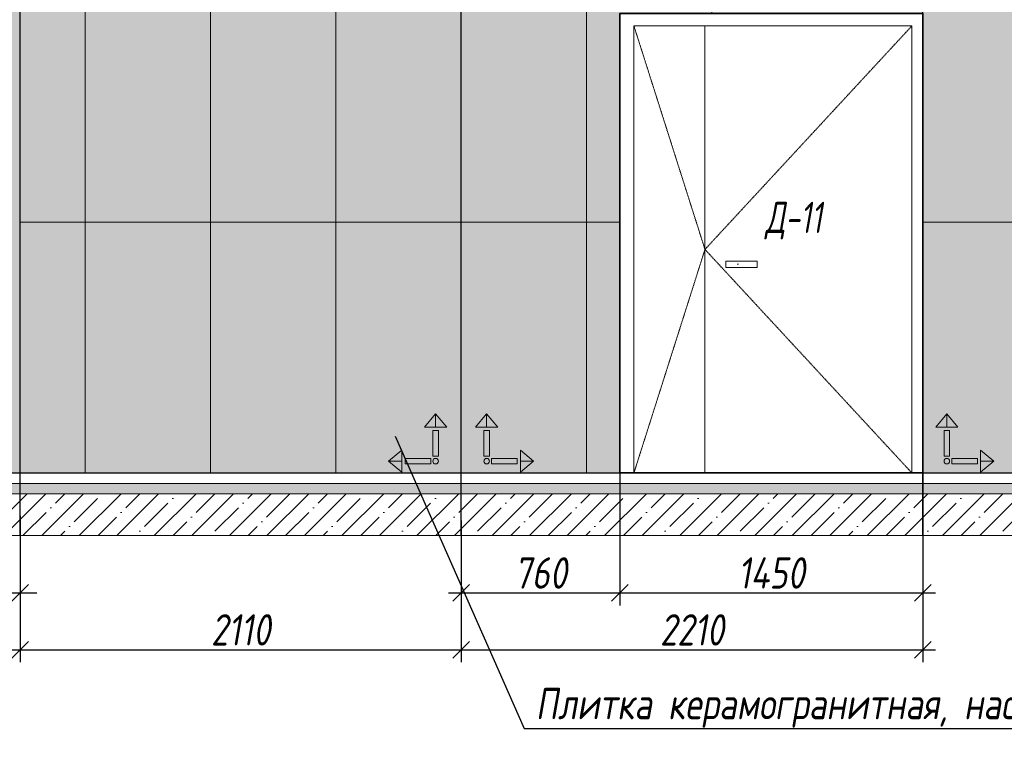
# Model space of a CAD drawing. Header units: millimetres. Extents: x -521669 to 178656, y -69521 to 433382.
# Tile 94 of 256: x -378878 to -374165, y 407296 to 410804. Entities that reach past the tile are written whole.
import ezdxf
from ezdxf import colors
from ezdxf.entities.mleader import LeaderData, LeaderLine
from ezdxf.math import Vec2, Vec3

# ---------------------------------------------------------------- set-up
doc = ezdxf.new("R2010")
doc.units = ezdxf.units.MM
doc.linetypes.add('( Hidden )', pattern=[0.375, 0.25, -0.125])
doc.linetypes.add('DASHDOT', pattern=[25.4, 12.7, -6.35, 0, -6.35])
doc.layers.get('Defpoints').update_dxf_attribs({"color": 31})
for name, color, linetype, lineweight in [('A-DETL-GENF', 7, 'Continuous', 5), ('dim_razv', 93, 'DASHDOT', 9), ('Двери', 7, 'Continuous', 5), ('Отделка стен', 253, 'Continuous', 0)]:
    doc.layers.add(name, color=color, linetype=linetype, lineweight=lineweight)
doc.layers.add('pol', color=7, linetype='Continuous', lineweight=15, true_color=0x738991)
doc.styles.add('fl_iso paper', font='isocpeur.ttf', dxfattribs={"width": 0.8, "oblique": 10})
doc.styles.add('In tre', font='isocpeur.ttf', dxfattribs={"width": 0.8, "oblique": 10})
doc.dimstyles.new('In tre 1_50', dxfattribs={"dimtxt": 150, "dimasz": 80, "dimexe": 60, "dimexo": 10, "dimgap": 20, "dimtad": 1, "dimdec": 0, "dimrnd": 5, "dimzin": 0, "dimdsep": 46, "dimtxsty": 'fl_iso paper', "dimblk": 'OBLIQUE', "dimcen": 0, "dimdle": 60, "dimadec": 0, "dimazin": 0, "dimtfac": 1, "dimtdec": 0, "dimtofl": 0, "dimtmove": 1, "dimatfit": 1, "dimfxl": 40, "dimtolj": 1, "dimtzin": 0, "dimarcsym": 1})
pattern_1 = [(352.5, (-495938.15, 397494.12), (100.42605, 107.2144), [0, -115.824, 0, -129.54, 0, -123.825]), (322.5, (-495938.15, 397494.12), (247.41986, 56.70328), [0, -62.484, 0, -104.394, 0, -40.005]), (282.5, (-496004.42, 397560.4), (168.0997, -167.48995), [0, -38.1, 0, -137.16, 0, -179.07]), (272.5, (-496004.42, 397560.4), (209.26523, -114.68433), [0, -19.05, 0, -89.916, 0, -102.87])]

# ---------------------------------------------------------------- blocks, each defined once
blk = doc.blocks.new('*U12264')
at = {"layer": 'A-DETL-GENF'}
h = blk.add_hatch(dxfattribs=at)
h.set_pattern_fill('ANSI35', color=256, scale=10, style=0)
h.set_pattern_definition([(45, (9262.95, 8e-11), (-44.9013, 44.9013), []), (45, (9307.85, 8e-11), (-44.9013, 44.9013), [79.375, -15.875, 0, -15.875])])
h.paths.add_polyline_path([(0, -100), (9683.4, -100), (9683.4, -50), (0, -50)])
h = blk.add_hatch(dxfattribs=at)
h.set_pattern_fill('ANSI35', color=256, scale=20, style=0)
h.set_pattern_definition([(45, (9262.95, 8e-11), (-89.8026, 89.8026), []), (45, (9352.75, 8e-11), (-89.8026, 89.8026), [158.75, -31.75, 0, -31.75])])
h.paths.add_polyline_path([(0, -300), (9683.4, -300), (9683.4, -100), (0, -100)])
at = {"lineweight": 13}
blk.add_lwpolyline([(0, -50), (9683.4, -50), (9683.4, 0), (0, 0)], close=True, dxfattribs=at)
at = {"lineweight": 30}
blk.add_lwpolyline([(0, 0), (9683.4, 0)], dxfattribs=at)
at = {"layer": 'A-DETL-GENF'}
for points in [[(0, -100), (9683.4, -100), (9683.4, -50), (0, -50)], [(0, -300), (9683.4, -300), (9683.4, -100), (0, -100)]]:
    blk.add_lwpolyline(points, close=True, dxfattribs=at)
blk = doc.blocks.new('_Oblique')
at = {"color": 0, "linetype": 'ByBlock', "lineweight": -2}
blk.add_line((-0.5, -0.5), (0.5, 0.5), dxfattribs=at)
blk = doc.blocks.new('*D12290')
at = {"layer": 'Defpoints', "color": 0, "linetype": 'ByBlock', "transparency": 16777216}
for p in [(-374554.8, 408694), (-376004.8, 408658), (-374554.8, 408060.2)]:
    blk.add_point(p, dxfattribs=at)
at = {"layer": 'dim_razv', "color": 0, "linetype": 'ByBlock', "lineweight": -2, "transparency": 16777216}
for p, q in [((-374554.8, 408684), (-374554.8, 408000.2)), ((-376004.8, 408648), (-376004.8, 408000.2)), ((-376064.8, 408060.2), (-374494.8, 408060.2))]:
    blk.add_line(p, q, dxfattribs=at)
at = {"layer": 'dim_razv', "color": 0, "linetype": 'ByBlock', "lineweight": -2, "transparency": 16777216, "xscale": 80, "yscale": 80, "zscale": 80, "rotation": 180}
blk.add_blockref('_Oblique', (-376004.8, 408060.2), dxfattribs=at)
at = {"layer": 'dim_razv', "color": 0, "linetype": 'ByBlock', "lineweight": -2, "transparency": 16777216, "xscale": 80, "yscale": 80, "zscale": 80}
blk.add_blockref('_Oblique', (-374554.8, 408060.2), dxfattribs=at)
at = {"layer": 'dim_razv', "color": 0, "linetype": 'ByBlock', "transparency": 16777216, "insert": (-375279.8, 408155.2), "char_height": 150, "attachment_point": 5, "style": 'fl_iso paper'}
blk.add_mtext('\\A1;1450', dxfattribs=at)
blk = doc.blocks.new('*D12297')
at = {"layer": 'Defpoints', "color": 0, "linetype": 'ByBlock', "transparency": 16777216}
for p in [(-378979.8, 408763.3), (-378874.8, 408438.3), (-378874.8, 408060.2)]:
    blk.add_point(p, dxfattribs=at)
at = {"layer": 'dim_razv', "color": 0, "linetype": 'ByBlock', "lineweight": -2, "transparency": 16777216}
for p, q in [((-378979.8, 408753.3), (-378979.8, 408000.2)), ((-378874.8, 408428.3), (-378874.8, 408000.2)), ((-378927.3, 408060.2), (-379329, 407840.2)), ((-378979.8, 408060.2), (-379059.8, 408060.2)), ((-378979.8, 408060.2), (-378874.8, 408060.2)), ((-378874.8, 408060.2), (-378794.8, 408060.2)), ((-379329, 407840.2), (-379599.5, 407840.2))]:
    blk.add_line(p, q, dxfattribs=at)
at = {"layer": 'dim_razv', "color": 0, "linetype": 'ByBlock', "lineweight": -2, "transparency": 16777216, "xscale": 80, "yscale": 80, "zscale": 80}
blk.add_blockref('_Oblique', (-378979.8, 408060.2), dxfattribs=at)
at = {"layer": 'dim_razv', "color": 0, "linetype": 'ByBlock', "lineweight": -2, "transparency": 16777216, "xscale": 80, "yscale": 80, "zscale": 80, "rotation": 180}
blk.add_blockref('_Oblique', (-378874.8, 408060.2), dxfattribs=at)
at = {"layer": 'dim_razv', "color": 0, "linetype": 'ByBlock', "transparency": 16777216, "insert": (-379464.2, 407935.2), "char_height": 150, "attachment_point": 5, "style": 'fl_iso paper'}
blk.add_mtext('\\A1;105', dxfattribs=at)
blk = doc.blocks.new('*D12385')
at = {"layer": 'Defpoints', "color": 0, "linetype": 'ByBlock', "transparency": 16777216}
for p in [(-376764.8, 408416.1), (-374554.8, 408334.4), (-374554.8, 407787.8)]:
    blk.add_point(p, dxfattribs=at)
at = {"layer": 'dim_razv', "color": 0, "linetype": 'ByBlock', "lineweight": -2, "transparency": 16777216}
for p, q in [((-376764.8, 408406.1), (-376764.8, 407727.8)), ((-374554.8, 408324.4), (-374554.8, 407727.8)), ((-376824.8, 407787.8), (-374494.8, 407787.8))]:
    blk.add_line(p, q, dxfattribs=at)
at = {"layer": 'dim_razv', "color": 0, "linetype": 'ByBlock', "lineweight": -2, "transparency": 16777216, "xscale": 80, "yscale": 80, "zscale": 80, "rotation": 180}
blk.add_blockref('_Oblique', (-376764.8, 407787.8), dxfattribs=at)
at = {"layer": 'dim_razv', "color": 0, "linetype": 'ByBlock', "lineweight": -2, "transparency": 16777216, "xscale": 80, "yscale": 80, "zscale": 80}
blk.add_blockref('_Oblique', (-374554.8, 407787.8), dxfattribs=at)
at = {"layer": 'dim_razv', "color": 0, "linetype": 'ByBlock', "transparency": 16777216, "insert": (-375659.8, 407882.8), "char_height": 150, "attachment_point": 5, "style": 'fl_iso paper'}
blk.add_mtext('\\A1;2210', dxfattribs=at)
blk = doc.blocks.new('*D12298')
at = {"layer": 'Defpoints', "color": 0, "linetype": 'ByBlock', "transparency": 16777216}
for p in [(-376004.8, 408658), (-376764.8, 408334.4), (-376004.8, 408060.2)]:
    blk.add_point(p, dxfattribs=at)
at = {"layer": 'dim_razv', "color": 0, "linetype": 'ByBlock', "lineweight": -2, "transparency": 16777216}
for p, q in [((-376004.8, 408648), (-376004.8, 408000.2)), ((-376764.8, 408324.4), (-376764.8, 408000.2)), ((-376824.8, 408060.2), (-375944.8, 408060.2))]:
    blk.add_line(p, q, dxfattribs=at)
at = {"layer": 'dim_razv', "color": 0, "linetype": 'ByBlock', "lineweight": -2, "transparency": 16777216, "xscale": 80, "yscale": 80, "zscale": 80, "rotation": 180}
blk.add_blockref('_Oblique', (-376764.8, 408060.2), dxfattribs=at)
at = {"layer": 'dim_razv', "color": 0, "linetype": 'ByBlock', "lineweight": -2, "transparency": 16777216, "xscale": 80, "yscale": 80, "zscale": 80}
blk.add_blockref('_Oblique', (-376004.8, 408060.2), dxfattribs=at)
at = {"layer": 'dim_razv', "color": 0, "linetype": 'ByBlock', "transparency": 16777216, "insert": (-376384.8, 408155.2), "char_height": 150, "attachment_point": 5, "style": 'fl_iso paper'}
blk.add_mtext('\\A1;760', dxfattribs=at)
blk = doc.blocks.new('*D12387')
at = {"layer": 'Defpoints', "color": 0, "linetype": 'ByBlock', "transparency": 16777216}
for p in [(-378874.8, 408438.3), (-381084.8, 408334.4), (-378874.8, 407787.8)]:
    blk.add_point(p, dxfattribs=at)
at = {"layer": 'dim_razv', "color": 0, "linetype": 'ByBlock', "lineweight": -2, "transparency": 16777216}
for p, q in [((-378874.8, 408428.3), (-378874.8, 407727.8)), ((-381084.8, 408324.4), (-381084.8, 407727.8)), ((-381144.8, 407787.8), (-378814.8, 407787.8))]:
    blk.add_line(p, q, dxfattribs=at)
at = {"layer": 'dim_razv', "color": 0, "linetype": 'ByBlock', "lineweight": -2, "transparency": 16777216, "xscale": 80, "yscale": 80, "zscale": 80, "rotation": 180}
blk.add_blockref('_Oblique', (-381084.8, 407787.8), dxfattribs=at)
at = {"layer": 'dim_razv', "color": 0, "linetype": 'ByBlock', "lineweight": -2, "transparency": 16777216, "xscale": 80, "yscale": 80, "zscale": 80}
blk.add_blockref('_Oblique', (-378874.8, 407787.8), dxfattribs=at)
at = {"layer": 'dim_razv', "color": 0, "linetype": 'ByBlock', "transparency": 16777216, "insert": (-379979.8, 407882.8), "char_height": 150, "attachment_point": 5, "style": 'fl_iso paper'}
blk.add_mtext('\\A1;2210', dxfattribs=at)
blk = doc.blocks.new('*D12299')
at = {"layer": 'Defpoints', "color": 0, "linetype": 'ByBlock', "transparency": 16777216}
for p in [(-378874.8, 408438.3), (-376764.8, 408416.1), (-376764.8, 407787.8)]:
    blk.add_point(p, dxfattribs=at)
at = {"layer": 'dim_razv', "color": 0, "linetype": 'ByBlock', "lineweight": -2, "transparency": 16777216}
for p, q in [((-378874.8, 408428.3), (-378874.8, 407727.8)), ((-376764.8, 408406.1), (-376764.8, 407727.8)), ((-378934.8, 407787.8), (-376704.8, 407787.8))]:
    blk.add_line(p, q, dxfattribs=at)
at = {"layer": 'dim_razv', "color": 0, "linetype": 'ByBlock', "lineweight": -2, "transparency": 16777216, "xscale": 80, "yscale": 80, "zscale": 80, "rotation": 180}
blk.add_blockref('_Oblique', (-378874.8, 407787.8), dxfattribs=at)
at = {"layer": 'dim_razv', "color": 0, "linetype": 'ByBlock', "lineweight": -2, "transparency": 16777216, "xscale": 80, "yscale": 80, "zscale": 80}
blk.add_blockref('_Oblique', (-376764.8, 407787.8), dxfattribs=at)
at = {"layer": 'dim_razv', "color": 0, "linetype": 'ByBlock', "transparency": 16777216, "insert": (-377819.8, 407882.8), "char_height": 150, "attachment_point": 5, "style": 'fl_iso paper'}
blk.add_mtext('\\A1;2110', dxfattribs=at)
blk = doc.blocks.new('1')
at = {"layer": 'pol', "linetype": 'ByBlock'}
h = blk.add_hatch(color=1, dxfattribs=at)
h.paths.add_polyline_path([(35776.4, 73135.4), (35803.1, 73135.4), (35803.1, 73259), (35776.4, 73259)])
h.paths.add_polyline_path([(35789.8, 73274.6), (35843.2, 73274.6), (35789.8, 73338.2)])
h.paths.add_polyline_path([(35789.8, 73274.6), (35736.3, 73274.6), (35789.8, 73338.2)])
edge = h.paths.add_edge_path()
edge.add_arc((35789.8, 73110.5), 13.4, 0, 360)
h = blk.add_hatch(color=1, dxfattribs=at)
h.paths.add_polyline_path([(35813.3, 73097.1), (35813.3, 73123.9), (35936.9, 73123.9), (35936.9, 73097.1)])
h.paths.add_polyline_path([(35952.5, 73110.5), (35952.5, 73164), (36016.1, 73110.5)])
h.paths.add_polyline_path([(35952.5, 73110.5), (35952.5, 73057), (36016.1, 73110.5)])
at = {"layer": 'pol', "color": 1, "linetype": 'ByBlock'}
for points in [[(35789.8, 73274.6), (35736.3, 73274.6), (35789.8, 73338.2), (35789.8, 73274.6)], [(35789.8, 73274.6), (35843.2, 73274.6), (35789.8, 73338.2), (35789.8, 73274.6)], [(35952.5, 73110.5), (35952.5, 73164), (36016.1, 73110.5), (35952.5, 73110.5)], [(35952.5, 73110.5), (35952.5, 73057), (36016.1, 73110.5), (35952.5, 73110.5)]]:
    blk.add_lwpolyline(points, dxfattribs=at)
for points in [[(35776.4, 73135.4), (35803.1, 73135.4), (35803.1, 73259), (35776.4, 73259)], [(35813.3, 73097.1), (35813.3, 73123.9), (35936.9, 73123.9), (35936.9, 73097.1)]]:
    blk.add_lwpolyline(points, close=True, dxfattribs=at)
blk.add_circle((35789.8, 73110.5), 13.4, dxfattribs=at)

msp = doc.modelspace()

# ---------------------------------------------------------------- hatches: boundary and pattern name
at = {"layer": 'dim_razv', "true_color": 0xeceae4, "transparency": 33554687}
h = msp.add_hatch(dxfattribs=at)
h.set_pattern_fill('AR-SAND', color=254, scale=3, angle=315)
h.set_pattern_definition([(352.5, (120932.77, 453235.05), (100.426047, 107.214405), [0, -115.824, 0, -129.54, 0, -123.825]), (322.5, (120932.77, 453235.05), (247.419855, 56.70328), [0, -62.484, 0, -104.394, 0, -40.005]), (282.5, (120866.5, 453301.32), (168.099694, -167.489948), [0, -38.1, 0, -137.16, 0, -179.07]), (272.5, (120866.5, 453301.32), (209.265234, -114.68433), [0, -19.05, 0, -89.916, 0, -102.87])])
h.paths.add_polyline_path([(-381084.791504, 408634.392304), (-372444.791504, 408634.392304), (-372444.791504, 411184.392304), (-381084.791504, 411184.392304)])
h.paths.add_polyline_path([(-380379.20954, 411181.261868), (-378979.791504, 411184.392304), (-378979.791504, 408634.392304), (-380379.20954, 408634.392304)])
h.paths.add_polyline_path([(-374554.791504, 410834.392304), (-376004.791504, 410834.392304), (-376004.791504, 408634.392304), (-374554.791504, 408634.392304)])
at = {"layer": 'dim_razv', "true_color": 0xcccccc}
h = msp.add_hatch(dxfattribs=at)
h.set_pattern_fill('AR-SAND', color=254, scale=3, angle=315)
h.set_pattern_definition(pattern_1)
h.paths.add_polyline_path([(-375498.531377, 409647.767342), (-375348.531377, 409647.767342), (-375348.531377, 409617.767342), (-375498.531377, 409617.767342)])
h = msp.add_hatch(dxfattribs=at)
h.set_pattern_fill('AR-SAND', color=254, scale=3, angle=315)
h.set_pattern_definition(pattern_1)
h.paths.add_polyline_path([(-375498.531377, 409647.767342), (-375348.531377, 409647.767342), (-375348.531377, 409617.767342), (-375498.531377, 409617.767342)])
h = msp.add_hatch(dxfattribs=at)
h.set_pattern_fill('AR-SAND', color=254, scale=3, angle=315)
h.set_pattern_definition(pattern_1)
h.paths.add_polyline_path([(-375498.531377, 409647.767342), (-375348.531377, 409647.767342), (-375348.531377, 409617.767342), (-375498.531377, 409617.767342)])
h = msp.add_hatch(dxfattribs=at)
h.set_pattern_fill('AR-SAND', color=254, scale=3, angle=315)
h.set_pattern_definition(pattern_1)
h.paths.add_polyline_path([(-375498.531377, 409647.767342), (-375348.531377, 409647.767342), (-375348.531377, 409617.767342), (-375498.531377, 409617.767342)])

# ---------------------------------------------------------------- linework, layer by layer
at = {"lineweight": 30}
for points in [[(-378874.791504, 408334.393239), (-378874.791504, 412307.954032)], [(-378874.791504, 408334.392304), (-378874.791504, 412307.953097)], [(-376764.791504, 408334.393239), (-376764.791504, 412307.954032)], [(-376764.791504, 408334.392304), (-376764.791504, 412307.953097)], [(-374554.791504, 408334.393239), (-374554.791504, 412307.954032)], [(-374554.791504, 408334.392304), (-374554.791504, 412307.953097)]]:
    msp.add_lwpolyline(points, dxfattribs=at)
msp.add_lwpolyline([(-381084.791504, 408634.392304), (-372444.791504, 408634.392304), (-372444.791504, 411184.392304), (-381084.791504, 411184.392304)], close=True)
at = {"lineweight": 35}
msp.add_lwpolyline([(-374554.791504, 410834.392304), (-376004.791504, 410834.392304), (-376004.791504, 408634.392304), (-374554.791504, 408634.392304)], close=True, dxfattribs=at)
at = {"lineweight": 13}
for points in [[(-374607.710024, 410774.392304), (-375937.710024, 410774.392304), (-375937.710024, 408634.392304), (-374607.710024, 408634.392304)], [(-374607.710024, 410774.392304), (-375937.710024, 410774.392304), (-375937.710024, 408634.392304), (-374607.710024, 408634.392304)], [(-374607.710024, 410774.392304), (-375937.710024, 410774.392304), (-375937.710024, 408634.392304), (-374607.710024, 408634.392304)], [(-374607.710024, 410774.392304), (-375937.710024, 410774.392304), (-375937.710024, 408634.392304), (-374607.710024, 408634.392304)], [(-375937.710024, 410774.392304), (-374607.710024, 410774.392304), (-374607.710024, 408634.392304), (-375937.710024, 408634.392304)], [(-375498.531377, 409647.767342), (-375348.531377, 409647.767342), (-375348.531377, 409617.767342), (-375498.531377, 409617.767342)], [(-375498.531377, 409647.767342), (-375348.531377, 409647.767342), (-375348.531377, 409617.767342), (-375498.531377, 409617.767342)], [(-375498.531377, 409647.767342), (-375348.531377, 409647.767342), (-375348.531377, 409617.767342), (-375498.531377, 409617.767342)], [(-375498.531377, 409647.767342), (-375348.531377, 409647.767342), (-375348.531377, 409617.767342), (-375498.531377, 409617.767342)]]:
    msp.add_lwpolyline(points, close=True, dxfattribs=at)
at = {"linetype": '( Hidden )', "lineweight": 13, "ltscale": 10}
for points in [[(-375937.710024, 410774.392304), (-375597.710024, 409704.392304), (-375937.710024, 408634.392304)], [(-375937.710024, 410774.392304), (-375597.710024, 409704.392304), (-375937.710024, 408634.392304)], [(-375937.710024, 410774.392304), (-375597.710024, 409704.392304), (-375937.710024, 408634.392304)], [(-375937.710024, 410774.392304), (-375597.710024, 409704.392304), (-375937.710024, 408634.392304)], [(-374607.710024, 410774.392304), (-375597.710024, 409704.392304), (-374607.710024, 408634.392304)], [(-374607.710024, 410774.392304), (-375597.710024, 409704.392304), (-374607.710024, 408634.392304)], [(-374607.710024, 410774.392304), (-375597.710024, 409704.392304), (-374607.710024, 408634.392304)], [(-374607.710024, 410774.392304), (-375597.710024, 409704.392304), (-374607.710024, 408634.392304)]]:
    msp.add_lwpolyline(points, dxfattribs=at)
at = {"lineweight": 13}
msp.add_lwpolyline([(-375597.710024, 410774.392304), (-375597.710024, 408634.392304)], dxfattribs=at)
msp.add_lwpolyline([(-375597.710024, 410774.392304), (-375597.710024, 408634.392304)], dxfattribs=at)
msp.add_lwpolyline([(-375597.710024, 410774.392304), (-375597.710024, 408634.392304)], dxfattribs=at)
msp.add_lwpolyline([(-375597.710024, 410774.392304), (-375597.710024, 408634.392304)], dxfattribs=at)
at = {"layer": 'Отделка стен', "transparency": 33554687}
for points in [[(-378874.791504, 411034.392304), (-378874.791504, 409834.392304), (-378564.791504, 409834.392304), (-378564.791504, 411034.392304)], [(-378564.791504, 411034.392304), (-378564.791504, 409834.392304), (-377964.791504, 409834.392304), (-377964.791504, 411034.392304)], [(-377964.791504, 411034.392304), (-377964.791504, 409834.392304), (-377364.791504, 409834.392304), (-377364.791504, 411034.392304)], [(-377364.791504, 411034.392304), (-377364.791504, 409834.392304), (-376764.791504, 409834.392304), (-376764.791504, 411034.392304)], [(-376764.791504, 411034.392304), (-376764.791504, 409834.392304), (-376164.791504, 409834.392304), (-376164.791504, 411034.392304)], [(-376164.791504, 411034.392304), (-376164.791504, 409834.392304), (-376004.791504, 409834.392304), (-376004.791504, 410834.392304), (-375564.791504, 410834.392304), (-375564.791504, 411034.392304)], [(-374554.791504, 411034.392304), (-374554.791504, 409834.392304), (-373954.791504, 409834.392304), (-373954.791504, 411034.392304)], [(-378874.791504, 409834.392304), (-378874.791504, 408634.392304), (-378564.791504, 408634.392304), (-378564.791504, 409834.392304)], [(-378564.791504, 409834.392304), (-378564.791504, 408634.392304), (-377964.791504, 408634.392304), (-377964.791504, 409834.392304)], [(-377964.791504, 409834.392304), (-377964.791504, 408634.392304), (-377364.791504, 408634.392304), (-377364.791504, 409834.392304)], [(-377364.791504, 409834.392304), (-377364.791504, 408634.392304), (-376764.791504, 408634.392304), (-376764.791504, 409834.392304)], [(-376764.791504, 409834.392304), (-376764.791504, 408634.392304), (-376164.791504, 408634.392304), (-376164.791504, 409834.392304)], [(-376164.791504, 409834.392304), (-376164.791504, 408634.392304), (-376004.791504, 408634.392304), (-376004.791504, 409834.392304)], [(-374554.791504, 409834.392304), (-374554.791504, 408634.392304), (-373954.791504, 408634.392304), (-373954.791504, 409834.392304)]]:
    msp.add_lwpolyline(points, close=True, dxfattribs=at)

# ---------------------------------------------------------------- block references
at = {"linetype": 'ByBlock', "yscale": 0.9938708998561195, "zscale": 0.9938708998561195}
for p, xscale in [((-341316.423858, 336028.060285), -0.9938708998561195), ((-412213.15915, 336028.060285), 0.9938708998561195), ((-410010.763974, 336028.060285), 0.9938708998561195)]:
    msp.add_blockref('1', p, dxfattribs=dict(at, xscale=xscale))
msp.add_blockref('*U12264', (-381707.739244, 408634.392304))

# ---------------------------------------------------------------- texts
at = {"layer": 'Двери', "lineweight": 0, "insert": (-375173.425325, 409842.152812), "char_height": 150, "attachment_point": 5, "style": 'fl_iso paper'}
msp.add_mtext_dynamic_manual_height_columns('{\\W0.7;Д-11}', width=190.2610314, gutter_width=1350, heights=[0], dxfattribs=at)

# ---------------------------------------------------------------- dimensions: what is measured, and where the dimension line sits
at = {"layer": 'dim_razv', "color": 18, "linetype": 'ByBlock', "true_color": 0x000000}
dim = msp.add_linear_dim(base=(-378874.791504, 408060.18536), p1=(-378979.791504, 408763.341122), p2=(-378874.791504, 408438.258395), dimstyle='In tre 1_50', dxfattribs=at)
dim.commit()
dim.dimension.update_dxf_attribs({"geometry": '*D12297', "text_midpoint": (-379349.01497, 407840.18536), "dimtype": 160})
for base, p1, p2, picture, middle in [((-374554.791504, 408060.18536), (-376004.791504, 408657.950578), (-374554.791504, 408693.950105), '*D12290', (-375279.791504, 408155.18536)), ((-376004.791504, 408060.18536), (-376764.791504, 408334.392304), (-376004.791504, 408657.950578), '*D12298', (-376384.791504, 408155.18536)), ((-378874.791504, 407787.841565), (-381084.791504, 408334.392304), (-378874.791504, 408438.258395), '*D12387', (-379979.791504, 407882.841565)), ((-376764.791504, 407787.841565), (-378874.791504, 408438.258395), (-376764.791504, 408416.09187), '*D12299', (-377819.791504, 407882.841565)), ((-374554.791504, 407787.841565), (-376764.791504, 408416.09187), (-374554.791504, 408334.393239), '*D12385', (-375659.791504, 407882.841565))]:
    dim = msp.add_linear_dim(base=base, p1=p1, p2=p2, dimstyle='In tre 1_50', dxfattribs=at)
    dim.commit()
    dim.dimension.update_dxf_attribs({"geometry": picture, "text_midpoint": middle})

# ---------------------------------------------------------------- leaders
at = {"layer": 'dim_razv', "color": 0, "linetype": 'ByBlock'}
ml = msp.add_multileader_mtext('Standard', dxfattribs=at)
ml.set_content('Шкаф пожарный встроенный', style='In tre')
ml.set_leader_properties()
ml.build(insert=Vec2(0, 0))
ml.multileader.update_dxf_attribs({"text_left_attachment_type": 6, "text_right_attachment_type": 6, "dogleg_length": 1, "arrow_head_size": 0, "scale": 50})
ctx = ml.context
ctx.base_point, ctx.scale, ctx.char_height, ctx.arrow_head_size, ctx.landing_gap_size, ctx.plane_origin = Vec3(-423216.681682, 407298.356283), 50, 150, 0, 4.5, Vec3(-416655.258471, 405631.384493)
ctx.left_attachment, ctx.right_attachment = 6, 6
notes = []
notes.append((ctx, [(1, (1, 1, 0), (-423266.681682, 407298.356283), (1, 0), 50, [(1, [(-424214.220945, 408967.200261)], 0, [])])]))
ctx.mtext.insert, ctx.mtext.width, ctx.mtext.defined_height, ctx.mtext.flow_direction = Vec3(-423212.181682, 407493.356283), 2509.51455475, 696.609813, 5
ml = msp.add_multileader_mtext('Standard', dxfattribs=at)
ml.set_content('Шкаф пожарный встроенный', style='In tre')
ml.set_leader_properties()
ml.build(insert=Vec2(0, 0))
ml.multileader.update_dxf_attribs({"text_left_attachment_type": 6, "text_right_attachment_type": 6, "dogleg_length": 1, "arrow_head_size": 0, "scale": 50})
ctx = ml.context
ctx.base_point, ctx.scale, ctx.char_height, ctx.arrow_head_size, ctx.landing_gap_size, ctx.plane_origin = Vec3(-412319.209416, 407298.356283), 50, 150, 0, 4.5, Vec3(-401962.974884, 405631.384493)
ctx.left_attachment, ctx.right_attachment = 6, 6
notes.append((ctx, [(0, (1, 1, 0), (-410121.760369, 407298.356283), (-1, 0), 50, [(1, [(-409521.937358, 408967.200261)], 0, [])])]))
ctx.mtext.insert, ctx.mtext.width, ctx.mtext.defined_height, ctx.mtext.flow_direction = Vec3(-412314.709416, 407493.356283), 2509.51455475, 696.609813, 5
ml = msp.add_multileader_mtext('Standard', dxfattribs=at)
ml.set_content('Розетка для уборочного \\Pинвентаря, в цвет стен', style='In tre')
ml.set_leader_properties()
ml.build(insert=Vec2(0, 0))
ml.multileader.update_dxf_attribs({"text_left_attachment_type": 6, "text_right_attachment_type": 6, "dogleg_length": 1, "arrow_head_size": 0, "scale": 50})
ctx = ml.context
ctx.base_point, ctx.scale, ctx.char_height, ctx.arrow_head_size, ctx.landing_gap_size, ctx.plane_origin = Vec3(-420093.425848, 407552.322163), 50, 150, 0, 4.5, Vec3(-419124.042412, 407289.278243)
ctx.left_attachment, ctx.right_attachment = 6, 6
notes.append((ctx, [(0, (1, 1, 0), (-418148.882849, 407552.322163), (-1, 0), 50, [(1, [(-417537.470831, 408884.392304)], 0, [])])]))
ctx.mtext.insert, ctx.mtext.width, ctx.mtext.defined_height, ctx.mtext.flow_direction = Vec3(-420088.925848, 407747.322163), 3060.29746503, 696.609813, 5
ml = msp.add_multileader_mtext('Standard', dxfattribs=at)
ml.set_content('Плитка керамогранитная, настенная, размер плитки 600х1200мм, расположить вертикально', style='In tre')
ml.set_leader_properties()
ml.build(insert=Vec2(0, 0))
ml.multileader.update_dxf_attribs({"text_left_attachment_type": 6, "text_right_attachment_type": 6, "dogleg_length": 1, "arrow_head_size": 0, "scale": 50})
ctx = ml.context
ctx.base_point, ctx.scale, ctx.char_height, ctx.arrow_head_size, ctx.landing_gap_size, ctx.plane_origin = Vec3(-409228.541864, 407409.729074), 50, 150, 0, 4.5, Vec3(-403129.559678, 407289.278243)
ctx.left_attachment, ctx.right_attachment = 6, 6
notes.append((ctx, [(0, (1, 1, 0), (-406239.288674, 407409.729074), (-1, 0), 50, [(1, [(-405762.097503, 408810.957557)], 0, [])])]))
ctx.mtext.insert, ctx.mtext.width, ctx.mtext.defined_height, ctx.mtext.flow_direction = Vec3(-409224.041864, 407604.729074), 3060.29746503, 696.609813, 5
ml = msp.add_multileader_mtext('Standard', dxfattribs=at)
ml.set_content('Плитка керамогранитная, настенная, размер плитки 600х1200мм, расположить вертикально', style='In tre')
ml.set_leader_properties()
ml.build(insert=Vec2(0, 0))
ml.multileader.update_dxf_attribs({"text_left_attachment_type": 6, "text_right_attachment_type": 6, "dogleg_length": 1, "arrow_head_size": 0, "scale": 50})
ctx = ml.context
ctx.base_point, ctx.scale, ctx.char_height, ctx.arrow_head_size, ctx.landing_gap_size, ctx.plane_origin = Vec3(-376412.712705, 407409.729074), 50, 150, 0, 4.5, Vec3(-374498.619079, 407289.278243)
ctx.left_attachment, ctx.right_attachment = 6, 6
notes.append((ctx, [(1, (1, 1, 0), (-376462.712705, 407409.729074), (1, 0), 50, [(1, [(-377081.156904, 408810.957557)], 0, [])])]))
ctx.mtext.insert, ctx.mtext.width, ctx.mtext.defined_height, ctx.mtext.flow_direction = Vec3(-376408.212705, 407604.729074), 3060.29746503, 696.609813, 5
ml = msp.add_multileader_mtext('Standard', dxfattribs=at)
ml.set_content('Решетка вентиляционная декоративная 700х550 в цвет стен', style='In tre')
ml.set_leader_properties()
ml.build(insert=Vec2(0, 0))
ml.multileader.update_dxf_attribs({"text_left_attachment_type": 6, "text_right_attachment_type": 6, "dogleg_length": 1, "arrow_head_size": 0, "scale": 50})
ctx = ml.context
ctx.base_point, ctx.scale, ctx.char_height, ctx.arrow_head_size, ctx.landing_gap_size, ctx.plane_origin = Vec3(-452684.087794, 407452.075782), 50, 150, 0, 4.5, Vec3(-444776.741059, 405657.538238)
ctx.left_attachment, ctx.right_attachment = 6, 6
notes.append((ctx, [(0, (1, 1, 0), (-449788.777273, 407452.075782), (-1, 0), 50, [(1, [(-448938.411922, 408734.392304)], 0, [])])]))
ctx.mtext.insert, ctx.mtext.width, ctx.mtext.defined_height, ctx.mtext.flow_direction = Vec3(-452679.587794, 407647.075782), 2996.73193257, 696.609813, 5
ml = msp.add_multileader_mtext('Standard', dxfattribs=at)
ml.set_content('Зеркало на стене, выполнить в один уровень с отделкой стен', style='In tre')
ml.set_leader_properties()
ml.build(insert=Vec2(0, 0))
ml.multileader.update_dxf_attribs({"text_left_attachment_type": 6, "text_right_attachment_type": 6, "dogleg_length": 1, "arrow_head_size": 0, "scale": 50})
ctx = ml.context
ctx.base_point, ctx.scale, ctx.char_height, ctx.arrow_head_size, ctx.landing_gap_size, ctx.plane_origin = Vec3(-447338.486319, 407447.075782), 50, 150, 0, 4.5, Vec3(-439596.226559, 405652.538238)
ctx.left_attachment, ctx.right_attachment = 6, 6
notes.append((ctx, [(0, (1, 1, 0), (-444415.94332, 407447.075782), (-1, 0), 50, [(1, [(-443757.897423, 408729.392304)], 0, [])])]))
ctx.mtext.insert, ctx.mtext.width, ctx.mtext.defined_height, ctx.mtext.flow_direction = Vec3(-447333.986319, 407642.075782), 3043.13806843, 696.609813, 5
ml = msp.add_multileader_mtext('Standard', dxfattribs=at)
ml.set_content('Решетка вентиляционная декоративная 700х550 в цвет стен', style='In tre')
ml.set_leader_properties()
ml.build(insert=Vec2(0, 0))
ml.multileader.update_dxf_attribs({"text_left_attachment_type": 6, "text_right_attachment_type": 6, "dogleg_length": 1, "arrow_head_size": 0, "scale": 50})
ctx = ml.context
ctx.base_point, ctx.scale, ctx.char_height, ctx.arrow_head_size, ctx.landing_gap_size, ctx.plane_origin = Vec3(-434170.751407, 407452.071016), 50, 150, 0, 4.5, Vec3(-430730.155958, 405657.533473)
ctx.left_attachment, ctx.right_attachment = 6, 6
notes.append((ctx, [(1, (1, 1, 0), (-434220.751407, 407452.071016), (1, 0), 50, [(1, [(-434891.826822, 408734.387538)], 0, [])])]))
ctx.mtext.insert, ctx.mtext.width, ctx.mtext.defined_height, ctx.mtext.flow_direction = Vec3(-434166.251407, 407647.071016), 2996.73193257, 696.609813, 5
for ctx, leaders in notes:
    for number, flags, end, landing, length, lines in leaders:
        leader = LeaderData()
        leader.index, (leader.has_last_leader_line, leader.has_dogleg_vector, leader.attachment_direction) = number, flags
        leader.last_leader_point, leader.dogleg_vector, leader.dogleg_length = Vec3(end), Vec3(landing), length
        for number, points, colour, breaks in lines:
            line = LeaderLine()
            line.index, line.vertices, line.color, line.breaks = number, Vec3.list(points), colors.encode_raw_color(colour), breaks
            leader.lines.append(line)
        ctx.leaders.append(leader)

doc.saveas('drawing.dxf')
